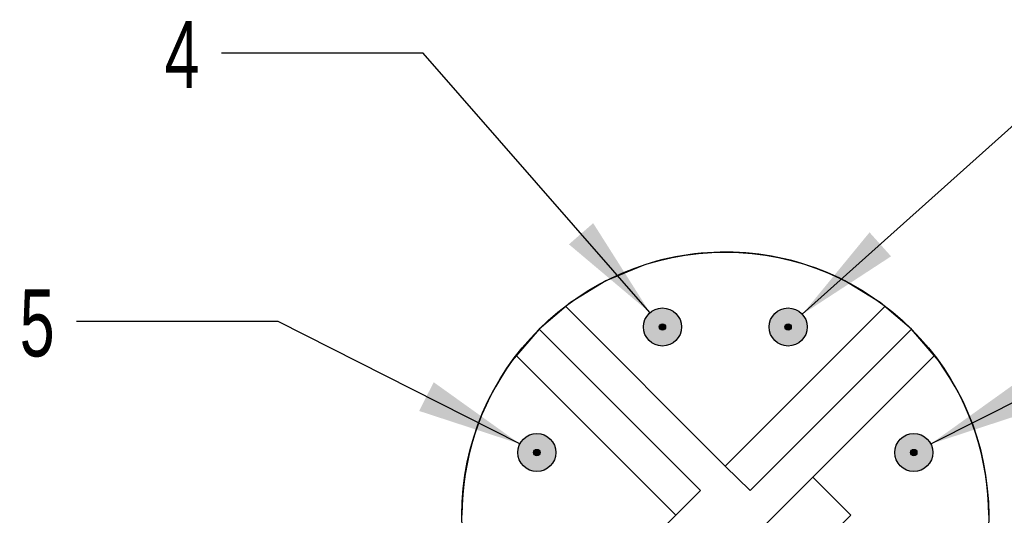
# Model space of a CAD drawing. Header units: millimetres. Extents: x 6 to 273, y 6 to 210.
# Tile 5 of 8: x 189 to 220, y 49 to 65. Entities that reach past the tile are written whole.
import ezdxf

# ---------------------------------------------------------------- set-up
doc = ezdxf.new("R2010")
doc.units = ezdxf.units.MM
doc.linetypes.add('SLD-Solid', pattern=[0])
doc.layers.add('DIMENSIONS', color=140, linetype='SLD-Solid', lineweight=25)
doc.layers.add('HATCH', color=6, linetype='SLD-Solid')
doc.layers.add('SLD-DEFPOINTS', color=7, linetype='Continuous')
doc.styles.add('SLDTEXTSTYLE0', font='TXT', dxfattribs={"width": 0.7})
doc.dimstyles.new('SLDDIMSTYLE3', dxfattribs={"dimtxt": 2.158008, "dimasz": 3.302, "dimexe": 0, "dimexo": 0.0625, "dimgap": 0.539502, "dimtad": 0, "dimtih": 1, "dimtoh": 1, "dimdec": 1, "dimlfac": 0.5, "dimrnd": 1e-09, "dimzin": 12, "dimdsep": 46, "dimtxsty": 'SLDTEXTSTYLE0', "dimsah": 1, "dimcen": 0, "dimadec": 0, "dimazin": 3, "dimtfac": 1, "dimtdec": 1, "dimtofl": 0, "dimtmove": 0, "dimatfit": 3, "dimfxl": 0, "dimfrac": 2, "dimtolj": 1, "dimtzin": 12, "dimarcsym": 0})

# ---------------------------------------------------------------- blocks, each defined once
blk = doc.blocks.new('_D_7')
at = {"layer": 'DIMENSIONS'}
for p, q in [((217.897, 51.383), (225.515, 55.246)), ((225.515, 55.246), (231.865, 55.246))]:
    blk.add_line(p, q, dxfattribs=at)
blk.add_solid([(217.897, 51.383), (221.072, 52.423), (220.612, 53.329)], dxfattribs=at)
at = {"layer": 'DIMENSIONS', "insert": (231.865, 56.26), "char_height": 2.117, "attachment_point": 1, "style": 'SLDTEXTSTYLE0'}
blk.add_mtext('2', dxfattribs=at)
blk = doc.blocks.new('_D_8')
at = {"layer": 'DIMENSIONS'}
for p, q in [((213.849, 55.472), (223.033, 63.711)), ((223.033, 63.711), (229.383, 63.711))]:
    blk.add_line(p, q, dxfattribs=at)
blk.add_solid([(213.849, 55.472), (216.646, 57.299), (215.967, 58.055)], dxfattribs=at)
at = {"layer": 'DIMENSIONS', "insert": (229.383, 64.725), "char_height": 2.117, "attachment_point": 1, "style": 'SLDTEXTSTYLE0'}
blk.add_mtext('3', dxfattribs=at)
blk = doc.blocks.new('_D_9')
at = {"layer": 'DIMENSIONS'}
for p, q in [((201.899, 63.711), (195.549, 63.711)), ((209.047, 55.523), (201.899, 63.711))]:
    blk.add_line(p, q, dxfattribs=at)
blk.add_solid([(209.047, 55.523), (207.258, 58.345), (206.493, 57.677)], dxfattribs=at)
at = {"layer": 'DIMENSIONS', "insert": (193.753, 64.725), "char_height": 2.117, "attachment_point": 1, "style": 'SLDTEXTSTYLE0'}
blk.add_mtext('4', dxfattribs=at)
blk = doc.blocks.new('_D_10')
at = {"layer": 'DIMENSIONS'}
for p, q in [((197.329, 55.246), (190.979, 55.246)), ((204.947, 51.383), (197.329, 55.246))]:
    blk.add_line(p, q, dxfattribs=at)
blk.add_solid([(204.947, 51.383), (202.232, 53.329), (201.772, 52.423)], dxfattribs=at)
at = {"layer": 'DIMENSIONS', "insert": (189.184, 56.26), "char_height": 2.117, "attachment_point": 1, "style": 'SLDTEXTSTYLE0'}
blk.add_mtext('5', dxfattribs=at)

msp = doc.modelspace()

# ---------------------------------------------------------------- hatches: boundary and pattern name
at = {"layer": 'HATCH'}
h = msp.add_hatch(color=256, dxfattribs=at)
h.paths.add_polyline_path([(210.039, 55.008), (210.041, 55.039), (210.042, 55.071), (210.041, 55.103), (210.039, 55.135), (210.034, 55.167), (210.029, 55.198), (210.021, 55.229), (210.012, 55.26), (210.001, 55.29), (209.988, 55.319), (209.974, 55.348), (209.959, 55.376), (209.942, 55.403), (209.924, 55.429), (209.904, 55.454), (209.883, 55.478), (209.861, 55.501), (209.837, 55.523), (209.813, 55.543), (209.787, 55.562), (209.76, 55.58), (209.733, 55.596), (209.704, 55.611), (209.675, 55.624), (209.646, 55.636), (209.615, 55.646), (209.584, 55.654), (209.553, 55.661), (209.522, 55.666), (209.49, 55.669), (209.458, 55.671), (209.426, 55.671), (209.394, 55.669), (209.362, 55.666), (209.331, 55.661), (209.3, 55.654), (209.269, 55.646), (209.239, 55.636), (209.209, 55.624), (209.18, 55.611), (209.151, 55.596), (209.124, 55.58), (209.097, 55.562), (209.072, 55.543), (209.047, 55.523), (209.024, 55.501), (209.001, 55.478), (208.98, 55.454), (208.96, 55.429), (208.942, 55.403), (208.925, 55.376), (208.91, 55.348), (208.896, 55.319), (208.883, 55.29), (208.872, 55.26), (208.863, 55.229), (208.856, 55.198), (208.85, 55.167), (208.845, 55.135), (208.843, 55.103), (208.842, 55.071), (208.843, 55.039), (208.845, 55.008), (208.85, 54.976), (208.856, 54.945), (208.863, 54.914), (208.872, 54.883), (208.883, 54.853), (208.896, 54.823), (208.91, 54.795), (208.925, 54.767), (208.942, 54.74), (208.96, 54.714), (208.98, 54.688), (209.001, 54.664), (209.024, 54.642), (209.047, 54.62), (209.072, 54.599), (209.097, 54.58), (209.124, 54.563), (209.151, 54.547), (209.18, 54.532), (209.209, 54.519), (209.239, 54.507), (209.269, 54.497), (209.3, 54.489), (209.331, 54.482), (209.362, 54.477), (209.394, 54.473), (209.426, 54.472), (209.458, 54.472), (209.49, 54.473), (209.522, 54.477), (209.553, 54.482), (209.584, 54.489), (209.615, 54.497), (209.646, 54.507), (209.675, 54.519), (209.704, 54.532), (209.733, 54.547), (209.76, 54.563), (209.787, 54.58), (209.813, 54.599), (209.837, 54.62), (209.861, 54.642), (209.883, 54.664), (209.904, 54.688), (209.924, 54.714), (209.942, 54.74), (209.959, 54.767), (209.974, 54.795), (209.988, 54.823), (210.001, 54.853), (210.012, 54.883), (210.021, 54.914), (210.029, 54.945), (210.034, 54.976)], flags=0)
h.paths.add_polyline_path([(209.542, 55.071), (209.542, 55.077), (209.542, 55.082), (209.541, 55.087), (209.54, 55.093), (209.539, 55.098), (209.537, 55.103), (209.535, 55.108), (209.533, 55.113), (209.531, 55.117), (209.528, 55.122), (209.525, 55.127), (209.522, 55.131), (209.519, 55.135), (209.516, 55.139), (209.512, 55.143), (209.508, 55.147), (209.504, 55.15), (209.5, 55.153), (209.495, 55.156), (209.491, 55.159), (209.486, 55.161), (209.481, 55.164), (209.476, 55.165), (209.471, 55.167), (209.466, 55.169), (209.461, 55.17), (209.455, 55.17), (209.45, 55.171), (209.445, 55.171), (209.439, 55.171), (209.434, 55.171), (209.429, 55.17), (209.424, 55.17), (209.418, 55.169), (209.413, 55.167), (209.408, 55.165), (209.403, 55.164), (209.398, 55.161), (209.394, 55.159), (209.389, 55.156), (209.385, 55.153), (209.38, 55.15), (209.376, 55.147), (209.372, 55.143), (209.369, 55.139), (209.365, 55.135), (209.362, 55.131), (209.359, 55.127), (209.356, 55.122), (209.353, 55.117), (209.351, 55.113), (209.349, 55.108), (209.347, 55.103), (209.346, 55.098), (209.344, 55.093), (209.343, 55.087), (209.343, 55.082), (209.342, 55.077), (209.342, 55.071), (209.342, 55.066), (209.343, 55.061), (209.343, 55.055), (209.344, 55.05), (209.346, 55.045), (209.347, 55.04), (209.349, 55.035), (209.351, 55.03), (209.353, 55.025), (209.356, 55.021), (209.359, 55.016), (209.362, 55.012), (209.365, 55.008), (209.369, 55.004), (209.372, 55), (209.376, 54.996), (209.38, 54.993), (209.385, 54.99), (209.389, 54.987), (209.394, 54.984), (209.398, 54.981), (209.403, 54.979), (209.408, 54.977), (209.413, 54.976), (209.418, 54.974), (209.424, 54.973), (209.429, 54.972), (209.434, 54.972), (209.439, 54.971), (209.445, 54.971), (209.45, 54.972), (209.455, 54.972), (209.461, 54.973), (209.466, 54.974), (209.471, 54.976), (209.476, 54.977), (209.481, 54.979), (209.486, 54.981), (209.491, 54.984), (209.495, 54.987), (209.5, 54.99), (209.504, 54.993), (209.508, 54.996), (209.512, 55), (209.516, 55.004), (209.519, 55.008), (209.522, 55.012), (209.525, 55.016), (209.528, 55.021), (209.531, 55.025), (209.533, 55.03), (209.535, 55.035), (209.537, 55.04), (209.539, 55.045), (209.54, 55.05), (209.541, 55.055), (209.542, 55.061), (209.542, 55.066)], flags=0)
h = msp.add_hatch(color=256, dxfattribs=at)
h.paths.add_polyline_path([(213.998, 55.008), (214.001, 55.039), (214.002, 55.071), (214.001, 55.103), (213.998, 55.135), (213.994, 55.167), (213.988, 55.198), (213.981, 55.229), (213.972, 55.26), (213.961, 55.29), (213.948, 55.319), (213.934, 55.348), (213.919, 55.376), (213.902, 55.403), (213.884, 55.429), (213.864, 55.454), (213.843, 55.478), (213.82, 55.501), (213.797, 55.523), (213.772, 55.543), (213.747, 55.562), (213.72, 55.58), (213.693, 55.596), (213.664, 55.611), (213.635, 55.624), (213.605, 55.636), (213.575, 55.646), (213.544, 55.654), (213.513, 55.661), (213.482, 55.666), (213.45, 55.669), (213.418, 55.671), (213.386, 55.671), (213.354, 55.669), (213.322, 55.666), (213.291, 55.661), (213.259, 55.654), (213.229, 55.646), (213.198, 55.636), (213.169, 55.624), (213.139, 55.611), (213.111, 55.596), (213.084, 55.58), (213.057, 55.562), (213.031, 55.543), (213.007, 55.523), (212.983, 55.501), (212.961, 55.478), (212.94, 55.454), (212.92, 55.429), (212.902, 55.403), (212.885, 55.376), (212.869, 55.348), (212.856, 55.319), (212.843, 55.29), (212.832, 55.26), (212.823, 55.229), (212.815, 55.198), (212.81, 55.167), (212.805, 55.135), (212.803, 55.103), (212.802, 55.071), (212.803, 55.039), (212.805, 55.008), (212.81, 54.976), (212.815, 54.945), (212.823, 54.914), (212.832, 54.883), (212.843, 54.853), (212.856, 54.823), (212.869, 54.795), (212.885, 54.767), (212.902, 54.74), (212.92, 54.714), (212.94, 54.688), (212.961, 54.664), (212.983, 54.642), (213.007, 54.62), (213.031, 54.599), (213.057, 54.58), (213.084, 54.563), (213.111, 54.547), (213.139, 54.532), (213.169, 54.519), (213.198, 54.507), (213.229, 54.497), (213.259, 54.489), (213.291, 54.482), (213.322, 54.477), (213.354, 54.473), (213.386, 54.472), (213.418, 54.472), (213.45, 54.473), (213.482, 54.477), (213.513, 54.482), (213.544, 54.489), (213.575, 54.497), (213.605, 54.507), (213.635, 54.519), (213.664, 54.532), (213.693, 54.547), (213.72, 54.563), (213.747, 54.58), (213.772, 54.599), (213.797, 54.62), (213.82, 54.642), (213.843, 54.664), (213.864, 54.688), (213.884, 54.714), (213.902, 54.74), (213.919, 54.767), (213.934, 54.795), (213.948, 54.823), (213.961, 54.853), (213.972, 54.883), (213.981, 54.914), (213.988, 54.945), (213.994, 54.976)], flags=0)
h.paths.add_polyline_path([(213.502, 55.071), (213.502, 55.077), (213.501, 55.082), (213.501, 55.087), (213.5, 55.093), (213.498, 55.098), (213.497, 55.103), (213.495, 55.108), (213.493, 55.113), (213.491, 55.117), (213.488, 55.122), (213.485, 55.127), (213.482, 55.131), (213.479, 55.135), (213.475, 55.139), (213.472, 55.143), (213.468, 55.147), (213.464, 55.15), (213.459, 55.153), (213.455, 55.156), (213.45, 55.159), (213.446, 55.161), (213.441, 55.164), (213.436, 55.165), (213.431, 55.167), (213.426, 55.169), (213.42, 55.17), (213.415, 55.17), (213.41, 55.171), (213.405, 55.171), (213.399, 55.171), (213.394, 55.171), (213.389, 55.17), (213.383, 55.17), (213.378, 55.169), (213.373, 55.167), (213.368, 55.165), (213.363, 55.164), (213.358, 55.161), (213.353, 55.159), (213.349, 55.156), (213.344, 55.153), (213.34, 55.15), (213.336, 55.147), (213.332, 55.143), (213.328, 55.139), (213.325, 55.135), (213.322, 55.131), (213.319, 55.127), (213.316, 55.122), (213.313, 55.117), (213.311, 55.113), (213.309, 55.108), (213.307, 55.103), (213.305, 55.098), (213.304, 55.093), (213.303, 55.087), (213.302, 55.082), (213.302, 55.077), (213.302, 55.071), (213.302, 55.066), (213.302, 55.061), (213.303, 55.055), (213.304, 55.05), (213.305, 55.045), (213.307, 55.04), (213.309, 55.035), (213.311, 55.03), (213.313, 55.025), (213.316, 55.021), (213.319, 55.016), (213.322, 55.012), (213.325, 55.008), (213.328, 55.004), (213.332, 55), (213.336, 54.996), (213.34, 54.993), (213.344, 54.99), (213.349, 54.987), (213.353, 54.984), (213.358, 54.981), (213.363, 54.979), (213.368, 54.977), (213.373, 54.976), (213.378, 54.974), (213.383, 54.973), (213.389, 54.972), (213.394, 54.972), (213.399, 54.971), (213.405, 54.971), (213.41, 54.972), (213.415, 54.972), (213.42, 54.973), (213.426, 54.974), (213.431, 54.976), (213.436, 54.977), (213.441, 54.979), (213.446, 54.981), (213.45, 54.984), (213.455, 54.987), (213.459, 54.99), (213.464, 54.993), (213.468, 54.996), (213.472, 55), (213.475, 55.004), (213.479, 55.008), (213.482, 55.012), (213.485, 55.016), (213.488, 55.021), (213.491, 55.025), (213.493, 55.03), (213.495, 55.035), (213.497, 55.04), (213.498, 55.045), (213.5, 55.05), (213.501, 55.055), (213.501, 55.061), (213.502, 55.066)], flags=0)
for points in [[(209.542, 55.061), (209.542, 55.066), (209.542, 55.071), (209.542, 55.077), (209.542, 55.082), (209.541, 55.087), (209.54, 55.093), (209.539, 55.098), (209.537, 55.103), (209.535, 55.108), (209.533, 55.113), (209.531, 55.117), (209.528, 55.122), (209.525, 55.127), (209.522, 55.131), (209.519, 55.135), (209.516, 55.139), (209.512, 55.143), (209.508, 55.147), (209.504, 55.15), (209.5, 55.153), (209.495, 55.156), (209.491, 55.159), (209.486, 55.161), (209.481, 55.164), (209.476, 55.165), (209.471, 55.167), (209.466, 55.169), (209.461, 55.17), (209.455, 55.17), (209.45, 55.171), (209.445, 55.171), (209.439, 55.171), (209.434, 55.171), (209.429, 55.17), (209.424, 55.17), (209.418, 55.169), (209.413, 55.167), (209.408, 55.165), (209.403, 55.164), (209.398, 55.161), (209.394, 55.159), (209.389, 55.156), (209.385, 55.153), (209.38, 55.15), (209.376, 55.147), (209.372, 55.143), (209.369, 55.139), (209.365, 55.135), (209.362, 55.131), (209.359, 55.127), (209.356, 55.122), (209.353, 55.117), (209.351, 55.113), (209.349, 55.108), (209.347, 55.103), (209.346, 55.098), (209.344, 55.093), (209.343, 55.087), (209.343, 55.082), (209.342, 55.077), (209.342, 55.071), (209.342, 55.066), (209.343, 55.061), (209.343, 55.055), (209.344, 55.05), (209.346, 55.045), (209.347, 55.04), (209.349, 55.035), (209.351, 55.03), (209.353, 55.025), (209.356, 55.021), (209.359, 55.016), (209.362, 55.012), (209.365, 55.008), (209.369, 55.004), (209.372, 55), (209.376, 54.996), (209.38, 54.993), (209.385, 54.99), (209.389, 54.987), (209.394, 54.984), (209.398, 54.981), (209.403, 54.979), (209.408, 54.977), (209.413, 54.976), (209.418, 54.974), (209.424, 54.973), (209.429, 54.972), (209.434, 54.972), (209.439, 54.971), (209.445, 54.971), (209.45, 54.972), (209.455, 54.972), (209.461, 54.973), (209.466, 54.974), (209.471, 54.976), (209.476, 54.977), (209.481, 54.979), (209.486, 54.981), (209.491, 54.984), (209.495, 54.987), (209.5, 54.99), (209.504, 54.993), (209.508, 54.996), (209.512, 55), (209.516, 55.004), (209.519, 55.008), (209.522, 55.012), (209.525, 55.016), (209.528, 55.021), (209.531, 55.025), (209.533, 55.03), (209.535, 55.035), (209.537, 55.04), (209.539, 55.045), (209.54, 55.05), (209.541, 55.055)], [(213.501, 55.061), (213.502, 55.066), (213.502, 55.071), (213.502, 55.077), (213.501, 55.082), (213.501, 55.087), (213.5, 55.093), (213.498, 55.098), (213.497, 55.103), (213.495, 55.108), (213.493, 55.113), (213.491, 55.117), (213.488, 55.122), (213.485, 55.127), (213.482, 55.131), (213.479, 55.135), (213.475, 55.139), (213.472, 55.143), (213.468, 55.147), (213.464, 55.15), (213.459, 55.153), (213.455, 55.156), (213.45, 55.159), (213.446, 55.161), (213.441, 55.164), (213.436, 55.165), (213.431, 55.167), (213.426, 55.169), (213.42, 55.17), (213.415, 55.17), (213.41, 55.171), (213.405, 55.171), (213.399, 55.171), (213.394, 55.171), (213.389, 55.17), (213.383, 55.17), (213.378, 55.169), (213.373, 55.167), (213.368, 55.165), (213.363, 55.164), (213.358, 55.161), (213.353, 55.159), (213.349, 55.156), (213.344, 55.153), (213.34, 55.15), (213.336, 55.147), (213.332, 55.143), (213.328, 55.139), (213.325, 55.135), (213.322, 55.131), (213.319, 55.127), (213.316, 55.122), (213.313, 55.117), (213.311, 55.113), (213.309, 55.108), (213.307, 55.103), (213.305, 55.098), (213.304, 55.093), (213.303, 55.087), (213.302, 55.082), (213.302, 55.077), (213.302, 55.071), (213.302, 55.066), (213.302, 55.061), (213.303, 55.055), (213.304, 55.05), (213.305, 55.045), (213.307, 55.04), (213.309, 55.035), (213.311, 55.03), (213.313, 55.025), (213.316, 55.021), (213.319, 55.016), (213.322, 55.012), (213.325, 55.008), (213.328, 55.004), (213.332, 55), (213.336, 54.996), (213.34, 54.993), (213.344, 54.99), (213.349, 54.987), (213.353, 54.984), (213.358, 54.981), (213.363, 54.979), (213.368, 54.977), (213.373, 54.976), (213.378, 54.974), (213.383, 54.973), (213.389, 54.972), (213.394, 54.972), (213.399, 54.971), (213.405, 54.971), (213.41, 54.972), (213.415, 54.972), (213.42, 54.973), (213.426, 54.974), (213.431, 54.976), (213.436, 54.977), (213.441, 54.979), (213.446, 54.981), (213.45, 54.984), (213.455, 54.987), (213.459, 54.99), (213.464, 54.993), (213.468, 54.996), (213.472, 55), (213.475, 55.004), (213.479, 55.008), (213.482, 55.012), (213.485, 55.016), (213.488, 55.021), (213.491, 55.025), (213.493, 55.03), (213.495, 55.035), (213.497, 55.04), (213.498, 55.045), (213.5, 55.05), (213.501, 55.055)], [(205.582, 51.101), (205.582, 51.106), (205.582, 51.112), (205.582, 51.117), (205.582, 51.122), (205.581, 51.127), (205.58, 51.133), (205.579, 51.138), (205.577, 51.143), (205.575, 51.148), (205.573, 51.153), (205.571, 51.158), (205.568, 51.162), (205.566, 51.167), (205.563, 51.171), (205.559, 51.175), (205.556, 51.179), (205.552, 51.183), (205.548, 51.187), (205.544, 51.19), (205.54, 51.193), (205.535, 51.196), (205.531, 51.199), (205.526, 51.202), (205.521, 51.204), (205.516, 51.206), (205.511, 51.207), (205.506, 51.209), (205.501, 51.21), (205.496, 51.211), (205.49, 51.211), (205.485, 51.212), (205.48, 51.212), (205.474, 51.211), (205.469, 51.211), (205.464, 51.21), (205.459, 51.209), (205.453, 51.207), (205.448, 51.206), (205.443, 51.204), (205.439, 51.202), (205.434, 51.199), (205.429, 51.196), (205.425, 51.193), (205.421, 51.19), (205.416, 51.187), (205.413, 51.183), (205.409, 51.179), (205.405, 51.175), (205.402, 51.171), (205.399, 51.167), (205.396, 51.162), (205.394, 51.158), (205.391, 51.153), (205.389, 51.148), (205.387, 51.143), (205.386, 51.138), (205.385, 51.133), (205.384, 51.127), (205.383, 51.122), (205.382, 51.117), (205.382, 51.112), (205.382, 51.106), (205.383, 51.101), (205.384, 51.096), (205.385, 51.09), (205.386, 51.085), (205.387, 51.08), (205.389, 51.075), (205.391, 51.07), (205.394, 51.065), (205.396, 51.061), (205.399, 51.056), (205.402, 51.052), (205.405, 51.048), (205.409, 51.044), (205.413, 51.04), (205.416, 51.036), (205.421, 51.033), (205.425, 51.03), (205.429, 51.027), (205.434, 51.024), (205.439, 51.022), (205.443, 51.019), (205.448, 51.018), (205.453, 51.016), (205.459, 51.014), (205.464, 51.013), (205.469, 51.012), (205.474, 51.012), (205.48, 51.012), (205.485, 51.012), (205.49, 51.012), (205.496, 51.012), (205.501, 51.013), (205.506, 51.014), (205.511, 51.016), (205.516, 51.018), (205.521, 51.019), (205.526, 51.022), (205.531, 51.024), (205.535, 51.027), (205.54, 51.03), (205.544, 51.033), (205.548, 51.036), (205.552, 51.04), (205.556, 51.044), (205.559, 51.048), (205.563, 51.052), (205.566, 51.056), (205.568, 51.061), (205.571, 51.065), (205.573, 51.07), (205.575, 51.075), (205.577, 51.08), (205.579, 51.085), (205.58, 51.09), (205.581, 51.096)], [(217.461, 51.101), (217.462, 51.106), (217.462, 51.112), (217.462, 51.117), (217.461, 51.122), (217.46, 51.127), (217.459, 51.133), (217.458, 51.138), (217.457, 51.143), (217.455, 51.148), (217.453, 51.153), (217.45, 51.158), (217.448, 51.162), (217.445, 51.167), (217.442, 51.171), (217.439, 51.175), (217.435, 51.179), (217.431, 51.183), (217.428, 51.187), (217.423, 51.19), (217.419, 51.193), (217.415, 51.196), (217.41, 51.199), (217.405, 51.202), (217.401, 51.204), (217.396, 51.206), (217.391, 51.207), (217.385, 51.209), (217.38, 51.21), (217.375, 51.211), (217.37, 51.211), (217.364, 51.212), (217.359, 51.212), (217.354, 51.211), (217.348, 51.211), (217.343, 51.21), (217.338, 51.209), (217.333, 51.207), (217.328, 51.206), (217.323, 51.204), (217.318, 51.202), (217.313, 51.199), (217.309, 51.196), (217.304, 51.193), (217.3, 51.19), (217.296, 51.187), (217.292, 51.183), (217.288, 51.179), (217.285, 51.175), (217.281, 51.171), (217.278, 51.167), (217.276, 51.162), (217.273, 51.158), (217.271, 51.153), (217.269, 51.148), (217.267, 51.143), (217.265, 51.138), (217.264, 51.133), (217.263, 51.127), (217.262, 51.122), (217.262, 51.117), (217.262, 51.112), (217.262, 51.106), (217.262, 51.101), (217.263, 51.096), (217.264, 51.09), (217.265, 51.085), (217.267, 51.08), (217.269, 51.075), (217.271, 51.07), (217.273, 51.065), (217.276, 51.061), (217.278, 51.056), (217.281, 51.052), (217.285, 51.048), (217.288, 51.044), (217.292, 51.04), (217.296, 51.036), (217.3, 51.033), (217.304, 51.03), (217.309, 51.027), (217.313, 51.024), (217.318, 51.022), (217.323, 51.019), (217.328, 51.018), (217.333, 51.016), (217.338, 51.014), (217.343, 51.013), (217.348, 51.012), (217.354, 51.012), (217.359, 51.012), (217.364, 51.012), (217.37, 51.012), (217.375, 51.012), (217.38, 51.013), (217.385, 51.014), (217.391, 51.016), (217.396, 51.018), (217.401, 51.019), (217.405, 51.022), (217.41, 51.024), (217.415, 51.027), (217.419, 51.03), (217.423, 51.033), (217.428, 51.036), (217.431, 51.04), (217.435, 51.044), (217.439, 51.048), (217.442, 51.052), (217.445, 51.056), (217.448, 51.061), (217.45, 51.065), (217.453, 51.07), (217.455, 51.075), (217.457, 51.08), (217.458, 51.085), (217.459, 51.09), (217.46, 51.096)]]:
    msp.add_hatch(color=256, dxfattribs=at).paths.add_polyline_path(points, flags=0)
h = msp.add_hatch(color=256, dxfattribs=at)
h.paths.add_polyline_path([(206.079, 51.048), (206.081, 51.08), (206.082, 51.112), (206.081, 51.144), (206.079, 51.175), (206.075, 51.207), (206.069, 51.238), (206.061, 51.269), (206.052, 51.3), (206.041, 51.33), (206.029, 51.36), (206.015, 51.388), (205.999, 51.416), (205.982, 51.443), (205.964, 51.469), (205.944, 51.495), (205.923, 51.519), (205.901, 51.541), (205.877, 51.563), (205.853, 51.584), (205.827, 51.603), (205.801, 51.62), (205.773, 51.636), (205.745, 51.651), (205.716, 51.664), (205.686, 51.676), (205.656, 51.686), (205.625, 51.694), (205.593, 51.701), (205.562, 51.706), (205.53, 51.71), (205.498, 51.711), (205.466, 51.711), (205.434, 51.71), (205.403, 51.706), (205.371, 51.701), (205.34, 51.694), (205.309, 51.686), (205.279, 51.676), (205.249, 51.664), (205.22, 51.651), (205.192, 51.636), (205.164, 51.62), (205.137, 51.603), (205.112, 51.584), (205.087, 51.563), (205.064, 51.541), (205.041, 51.519), (205.02, 51.495), (205.001, 51.469), (204.982, 51.443), (204.965, 51.416), (204.95, 51.388), (204.936, 51.36), (204.923, 51.33), (204.913, 51.3), (204.903, 51.269), (204.896, 51.238), (204.89, 51.207), (204.886, 51.175), (204.883, 51.144), (204.882, 51.112), (204.883, 51.08), (204.886, 51.048), (204.89, 51.016), (204.896, 50.985), (204.903, 50.954), (204.913, 50.923), (204.923, 50.893), (204.936, 50.864), (204.95, 50.835), (204.965, 50.807), (204.982, 50.78), (205.001, 50.754), (205.02, 50.729), (205.041, 50.705), (205.064, 50.682), (205.087, 50.66), (205.112, 50.64), (205.137, 50.621), (205.164, 50.603), (205.192, 50.587), (205.22, 50.572), (205.249, 50.559), (205.279, 50.547), (205.309, 50.537), (205.34, 50.529), (205.371, 50.522), (205.403, 50.517), (205.434, 50.513), (205.466, 50.512), (205.498, 50.512), (205.53, 50.513), (205.562, 50.517), (205.593, 50.522), (205.625, 50.529), (205.656, 50.537), (205.686, 50.547), (205.716, 50.559), (205.745, 50.572), (205.773, 50.587), (205.801, 50.603), (205.827, 50.621), (205.853, 50.64), (205.877, 50.66), (205.901, 50.682), (205.923, 50.705), (205.944, 50.729), (205.964, 50.754), (205.982, 50.78), (205.999, 50.807), (206.015, 50.835), (206.029, 50.864), (206.041, 50.893), (206.052, 50.923), (206.061, 50.954), (206.069, 50.985), (206.075, 51.016)], flags=0)
h.paths.add_polyline_path([(205.582, 51.112), (205.582, 51.117), (205.582, 51.122), (205.581, 51.127), (205.58, 51.133), (205.579, 51.138), (205.577, 51.143), (205.575, 51.148), (205.573, 51.153), (205.571, 51.158), (205.568, 51.162), (205.566, 51.167), (205.563, 51.171), (205.559, 51.175), (205.556, 51.179), (205.552, 51.183), (205.548, 51.187), (205.544, 51.19), (205.54, 51.193), (205.535, 51.196), (205.531, 51.199), (205.526, 51.202), (205.521, 51.204), (205.516, 51.206), (205.511, 51.207), (205.506, 51.209), (205.501, 51.21), (205.496, 51.211), (205.49, 51.211), (205.485, 51.212), (205.48, 51.212), (205.474, 51.211), (205.469, 51.211), (205.464, 51.21), (205.459, 51.209), (205.453, 51.207), (205.448, 51.206), (205.443, 51.204), (205.439, 51.202), (205.434, 51.199), (205.429, 51.196), (205.425, 51.193), (205.421, 51.19), (205.416, 51.187), (205.413, 51.183), (205.409, 51.179), (205.405, 51.175), (205.402, 51.171), (205.399, 51.167), (205.396, 51.162), (205.394, 51.158), (205.391, 51.153), (205.389, 51.148), (205.387, 51.143), (205.386, 51.138), (205.385, 51.133), (205.384, 51.127), (205.383, 51.122), (205.382, 51.117), (205.382, 51.112), (205.382, 51.106), (205.383, 51.101), (205.384, 51.096), (205.385, 51.09), (205.386, 51.085), (205.387, 51.08), (205.389, 51.075), (205.391, 51.07), (205.394, 51.065), (205.396, 51.061), (205.399, 51.056), (205.402, 51.052), (205.405, 51.048), (205.409, 51.044), (205.413, 51.04), (205.416, 51.036), (205.421, 51.033), (205.425, 51.03), (205.429, 51.027), (205.434, 51.024), (205.439, 51.022), (205.443, 51.019), (205.448, 51.018), (205.453, 51.016), (205.459, 51.014), (205.464, 51.013), (205.469, 51.012), (205.474, 51.012), (205.48, 51.012), (205.485, 51.012), (205.49, 51.012), (205.496, 51.012), (205.501, 51.013), (205.506, 51.014), (205.511, 51.016), (205.516, 51.018), (205.521, 51.019), (205.526, 51.022), (205.531, 51.024), (205.535, 51.027), (205.54, 51.03), (205.544, 51.033), (205.548, 51.036), (205.552, 51.04), (205.556, 51.044), (205.559, 51.048), (205.563, 51.052), (205.566, 51.056), (205.568, 51.061), (205.571, 51.065), (205.573, 51.07), (205.575, 51.075), (205.577, 51.08), (205.579, 51.085), (205.58, 51.09), (205.581, 51.096), (205.582, 51.101), (205.582, 51.106)], flags=0)
h = msp.add_hatch(color=256, dxfattribs=at)
h.paths.add_polyline_path([(217.958, 51.048), (217.961, 51.08), (217.962, 51.112), (217.961, 51.144), (217.958, 51.175), (217.954, 51.207), (217.948, 51.238), (217.941, 51.269), (217.931, 51.3), (217.92, 51.33), (217.908, 51.36), (217.894, 51.388), (217.879, 51.416), (217.862, 51.443), (217.843, 51.469), (217.824, 51.495), (217.803, 51.519), (217.78, 51.541), (217.757, 51.563), (217.732, 51.584), (217.707, 51.603), (217.68, 51.62), (217.652, 51.636), (217.624, 51.651), (217.595, 51.664), (217.565, 51.676), (217.535, 51.686), (217.504, 51.694), (217.473, 51.701), (217.441, 51.706), (217.41, 51.71), (217.378, 51.711), (217.346, 51.711), (217.314, 51.71), (217.282, 51.706), (217.251, 51.701), (217.219, 51.694), (217.188, 51.686), (217.158, 51.676), (217.128, 51.664), (217.099, 51.651), (217.071, 51.636), (217.043, 51.62), (217.017, 51.603), (216.991, 51.584), (216.967, 51.563), (216.943, 51.541), (216.921, 51.519), (216.9, 51.495), (216.88, 51.469), (216.862, 51.443), (216.845, 51.416), (216.829, 51.388), (216.815, 51.36), (216.803, 51.33), (216.792, 51.3), (216.783, 51.269), (216.775, 51.238), (216.769, 51.207), (216.765, 51.175), (216.763, 51.144), (216.762, 51.112), (216.763, 51.08), (216.765, 51.048), (216.769, 51.016), (216.775, 50.985), (216.783, 50.954), (216.792, 50.923), (216.803, 50.893), (216.815, 50.864), (216.829, 50.835), (216.845, 50.807), (216.862, 50.78), (216.88, 50.754), (216.9, 50.729), (216.921, 50.705), (216.943, 50.682), (216.967, 50.66), (216.991, 50.64), (217.017, 50.621), (217.043, 50.603), (217.071, 50.587), (217.099, 50.572), (217.128, 50.559), (217.158, 50.547), (217.188, 50.537), (217.219, 50.529), (217.251, 50.522), (217.282, 50.517), (217.314, 50.513), (217.346, 50.512), (217.378, 50.512), (217.41, 50.513), (217.441, 50.517), (217.473, 50.522), (217.504, 50.529), (217.535, 50.537), (217.565, 50.547), (217.595, 50.559), (217.624, 50.572), (217.652, 50.587), (217.68, 50.603), (217.707, 50.621), (217.732, 50.64), (217.757, 50.66), (217.78, 50.682), (217.803, 50.705), (217.824, 50.729), (217.843, 50.754), (217.862, 50.78), (217.879, 50.807), (217.894, 50.835), (217.908, 50.864), (217.92, 50.893), (217.931, 50.923), (217.941, 50.954), (217.948, 50.985), (217.954, 51.016)], flags=0)
h.paths.add_polyline_path([(217.462, 51.112), (217.462, 51.117), (217.461, 51.122), (217.46, 51.127), (217.459, 51.133), (217.458, 51.138), (217.457, 51.143), (217.455, 51.148), (217.453, 51.153), (217.45, 51.158), (217.448, 51.162), (217.445, 51.167), (217.442, 51.171), (217.439, 51.175), (217.435, 51.179), (217.431, 51.183), (217.428, 51.187), (217.423, 51.19), (217.419, 51.193), (217.415, 51.196), (217.41, 51.199), (217.405, 51.202), (217.401, 51.204), (217.396, 51.206), (217.391, 51.207), (217.385, 51.209), (217.38, 51.21), (217.375, 51.211), (217.37, 51.211), (217.364, 51.212), (217.359, 51.212), (217.354, 51.211), (217.348, 51.211), (217.343, 51.21), (217.338, 51.209), (217.333, 51.207), (217.328, 51.206), (217.323, 51.204), (217.318, 51.202), (217.313, 51.199), (217.309, 51.196), (217.304, 51.193), (217.3, 51.19), (217.296, 51.187), (217.292, 51.183), (217.288, 51.179), (217.285, 51.175), (217.281, 51.171), (217.278, 51.167), (217.276, 51.162), (217.273, 51.158), (217.271, 51.153), (217.269, 51.148), (217.267, 51.143), (217.265, 51.138), (217.264, 51.133), (217.263, 51.127), (217.262, 51.122), (217.262, 51.117), (217.262, 51.112), (217.262, 51.106), (217.262, 51.101), (217.263, 51.096), (217.264, 51.09), (217.265, 51.085), (217.267, 51.08), (217.269, 51.075), (217.271, 51.07), (217.273, 51.065), (217.276, 51.061), (217.278, 51.056), (217.281, 51.052), (217.285, 51.048), (217.288, 51.044), (217.292, 51.04), (217.296, 51.036), (217.3, 51.033), (217.304, 51.03), (217.309, 51.027), (217.313, 51.024), (217.318, 51.022), (217.323, 51.019), (217.328, 51.018), (217.333, 51.016), (217.338, 51.014), (217.343, 51.013), (217.348, 51.012), (217.354, 51.012), (217.359, 51.012), (217.364, 51.012), (217.37, 51.012), (217.375, 51.012), (217.38, 51.013), (217.385, 51.014), (217.391, 51.016), (217.396, 51.018), (217.401, 51.019), (217.405, 51.022), (217.41, 51.024), (217.415, 51.027), (217.419, 51.03), (217.423, 51.033), (217.428, 51.036), (217.431, 51.04), (217.435, 51.044), (217.439, 51.048), (217.442, 51.052), (217.445, 51.056), (217.448, 51.061), (217.45, 51.065), (217.453, 51.07), (217.455, 51.075), (217.457, 51.08), (217.458, 51.085), (217.459, 51.09), (217.46, 51.096), (217.461, 51.101), (217.462, 51.106)], flags=0)

# ---------------------------------------------------------------- linework, layer by layer
for p, q in [((208.857, 57.025), (207.654, 56.527)), ((207.654, 56.527), (206.543, 55.847)), ((216.301, 55.847), (215.19, 56.527)), ((206.543, 55.847), (205.553, 55.001)), ((206.383, 55.727), (211.422, 50.687)), ((216.461, 55.727), (211.422, 50.687)), ((217.291, 55.001), (216.301, 55.847)), ((205.553, 55.001), (204.707, 54.01)), ((210.644, 49.91), (205.553, 55.001)), ((212.2, 49.91), (217.291, 55.001)), ((218.137, 54.01), (217.291, 55.001)), ((204.827, 54.171), (209.866, 49.132)), ((218.017, 54.171), (214.18, 50.334)), ((211.422, 50.687), (212.2, 49.91)), ((214.18, 50.334), (212.2, 48.354)), ((215.382, 49.132), (214.18, 50.334)), ((209.866, 49.132), (210.644, 49.91)), ((204.827, 44.092), (209.866, 49.132)), ((214.18, 47.93), (215.382, 49.132))]:
    msp.add_line(p, q)
for centre, radius in [((209.442, 55.071), 0.6), ((213.402, 55.071), 0.6), ((209.442, 55.071), 0.1), ((213.402, 55.071), 0.1), ((205.482, 51.112), 0.6), ((217.362, 51.112), 0.6), ((205.482, 51.112), 0.1), ((217.362, 51.112), 0.1)]:
    msp.add_circle(centre, radius)
for start, end in [(63, 107.9999), (144.0004, 179.9996), (0.0004, 35.9999)]:
    msp.add_arc((211.422, 49.132), 8.3, start, end)
at = {"layer": 'SLD-DEFPOINTS'}
msp.add_circle((211.422, 49.132), 8.3, dxfattribs=at)

# ---------------------------------------------------------------- dimensions: what is measured, and where the dimension line sits
at = {"layer": 'DIMENSIONS'}
for p1, p2, text, picture, middle in [((209.837, 54.619), (209.047, 55.523), '4', '_D_9', (194.651, 63.711)), ((212.955, 54.671), (213.849, 55.472), '3', '_D_8', (230.281, 63.711)), ((206.017, 50.84), (204.947, 51.383), '5', '_D_10', (190.081, 55.246)), ((216.827, 50.84), (217.897, 51.383), '2', '_D_7', (232.762, 55.246))]:
    dim = msp.add_diameter_dim_2p(p1=p1, p2=p2, text=text, dimstyle='SLDDIMSTYLE3', override={"dimpost": '<>'}, dxfattribs=at)
    dim.commit()
    dim.dimension.update_dxf_attribs({"geometry": picture, "text_midpoint": middle, "dimtype": 163})

doc.saveas('drawing.dxf')
